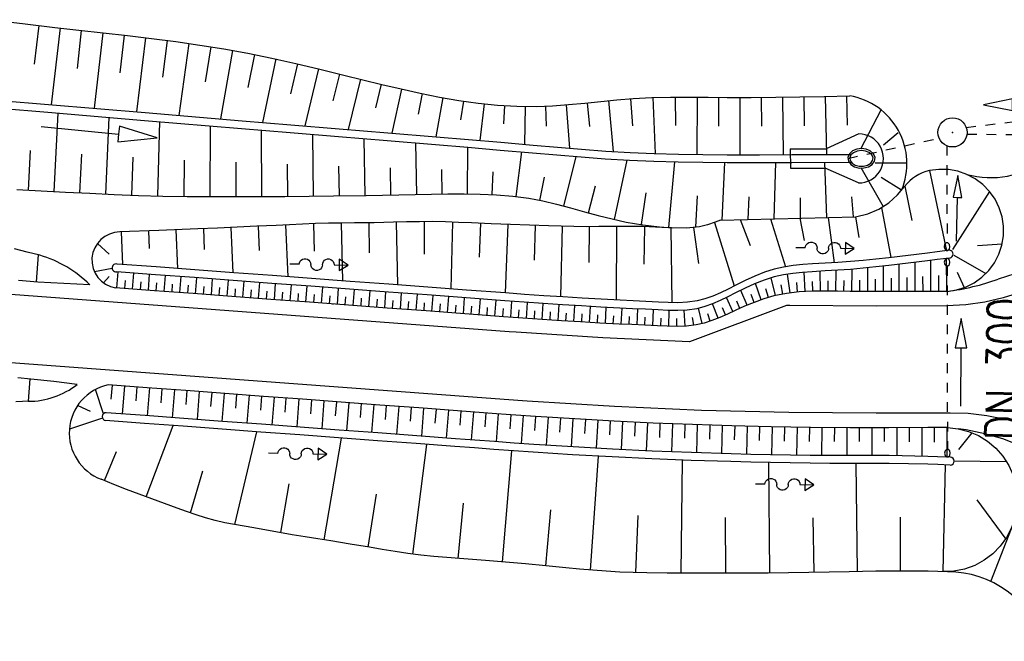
# Model space of a CAD drawing. Extents: x 0 to 1135, y 0 to 420.
# Tile 15 of 81: x 355 to 405, y 116 to 148. Entities that reach past the tile are written whole.
import ezdxf

# ---------------------------------------------------------------- set-up
doc = ezdxf.new("R2010")
doc.units = 0
doc.header["$LTSCALE"] = 2
doc.header["$MEASUREMENT"] = 0
doc.linetypes.add('AUSGEZOGEN', pattern=[0])
doc.linetypes.add('STRICHLINIEX2', pattern=[0.5, 0.25, -0.25])
doc.layers.get('0').update_dxf_attribs({"color": 8, "linetype": 'AUSGEZOGEN'})
for name, color, linetype in [('Böschungen', 15, 'CONTINUOUS'), ('SCHSYMBOL', 200, 'AUSGEZOGEN'), ('Tiefenentwaesserung_und_Sammell', 15, 'CONTINUOUS'), ('Wege', 15, 'CONTINUOUS')]:
    doc.layers.add(name, color=color, linetype=linetype)
doc.styles.add('ROMANS', font='romans.shx', dxfattribs={"width": 0.8})

# ---------------------------------------------------------------- blocks, each defined once
blk = doc.blocks.new('GST')
at = {"color": 0}
blk.add_circle((0, 0), 0.75, dxfattribs=at)
blk.add_point((0, 0), dxfattribs=at)
blk = doc.blocks.new('10')
blk.add_blockref('GST', (0, 0))

msp = doc.modelspace()

# ---------------------------------------------------------------- linework, layer by layer
at = {"layer": 'Böschungen', "linetype": 'Continuous'}
for p, q in [((355.619, 147.797), (355.388, 145.808)), ((356.711, 147.671), (356.261, 143.725)), ((357.803, 147.547), (357.585, 145.59)), ((358.905, 147.422), (358.462, 143.541)), ((360.006, 147.295), (359.782, 145.372)), ((361.111, 147.163), (360.649, 143.358)), ((362.22, 147.024), (361.978, 145.146)), ((363.337, 146.872), (362.815, 143.177)), ((364.461, 146.705), (364.173, 144.896)), ((365.581, 146.519), (364.957, 142.998)), ((366.702, 146.31), (366.365, 144.609)), ((367.809, 146.078), (367.109, 142.818)), ((368.912, 145.828), (368.553, 144.278)), ((369.999, 145.569), (369.293, 142.636)), ((371.079, 145.303), (370.739, 143.923)), ((372.146, 145.037), (371.517, 142.449)), ((373.21, 144.777), (372.924, 143.566)), ((374.268, 144.528), (373.765, 142.261)), ((375.326, 144.297), (375.109, 143.232)), ((376.386, 144.089), (376.022, 142.073)), ((377.447, 143.912), (377.3, 142.946)), ((378.503, 143.772), (378.29, 141.886)), ((382.729, 143.721), (382.888, 141.492)), ((383.803, 143.823), (383.917, 142.611)), ((384.905, 143.937), (385.145, 141.319)), ((386.033, 144.035), (386.13, 142.646)), ((387.178, 144.093), (387.289, 141.214)), ((388.321, 144.113), (388.337, 142.649)), ((389.447, 144.112), (389.434, 141.168)), ((390.555, 144.102), (390.544, 142.63)), ((391.65, 144.098), (391.646, 141.155)), ((392.741, 144.102), (392.752, 142.629)), ((393.836, 144.114), (393.876, 141.157)), ((394.931, 144.132), (394.96, 142.646)), ((396.03, 144.153), (396.097, 141.163)), ((397.129, 144.177), (397.167, 142.671)), ((356.409, 139.267), (356.617, 143.294)), ((379.556, 143.678), (379.495, 142.734)), ((380.609, 143.635), (380.583, 141.692)), ((381.667, 143.651), (381.701, 142.621)), ((397.867, 141.463), (398.908, 143.455)), ((359.06, 139.132), (359.242, 143.075)), ((361.746, 139.035), (361.837, 142.857)), ((364.427, 139.002), (364.442, 142.64)), ((367.087, 139.003), (367.071, 142.42)), ((369.741, 139.024), (369.707, 142.2)), ((399.027, 141.668), (399.787, 142.302)), ((372.39, 139.06), (372.349, 141.978)), ((375.039, 139.107), (374.993, 141.757)), ((355.094, 139.332), (355.194, 141.368)), ((357.729, 139.198), (357.832, 141.191)), ((377.644, 139.144), (377.676, 141.535)), ((380.148, 139.01), (380.44, 141.303)), ((394.237, 141.458), (394.242, 140.458)), ((360.403, 139.075), (360.471, 141.021)), ((363.089, 139.012), (363.113, 140.881)), ((365.759, 139), (365.757, 140.765)), ((382.599, 138.514), (383.233, 141.061)), ((385.201, 137.825), (385.862, 140.876)), ((388.006, 137.408), (388.305, 140.786)), ((390.743, 137.799), (390.876, 140.757)), ((393.412, 137.863), (393.49, 140.756)), ((396.123, 137.929), (396.017, 140.763)), ((398.601, 140.738), (400.193, 140.746)), ((368.414, 139.012), (368.401, 140.661)), ((371.068, 139.04), (371.047, 140.564)), ((373.716, 139.082), (373.692, 140.475)), ((376.355, 139.133), (376.338, 140.39)), ((378.913, 139.113), (378.978, 140.267)), ((397.872, 140.502), (399.005, 138.499)), ((381.373, 138.808), (381.605, 139.995)), ((399.96, 139.33), (398.903, 139.977)), ((383.869, 138.167), (384.225, 139.562)), ((386.597, 137.563), (386.84, 139.192)), ((389.389, 137.431), (389.476, 139.045)), ((392.072, 137.831), (392.12, 138.983)), ((394.762, 137.896), (394.763, 138.942)), ((397.481, 137.962), (397.406, 138.996))]:
    msp.add_line(p, q, dxfattribs=at)
for points in [[(353.131, 148.095), (354.787, 147.896), (356.443, 147.702), (357.686, 147.56), (358.928, 147.419), (360.171, 147.276), (361.413, 147.126), (362.656, 146.966), (363.897, 146.792), (365.134, 146.596), (366.367, 146.375), (367.604, 146.123), (368.836, 145.846), (370.065, 145.553), (371.291, 145.25), (372.271, 145.006), (373.251, 144.766), (374.235, 144.535), (375.221, 144.319), (376.214, 144.121), (377.202, 143.949), (378.196, 143.809), (379.193, 143.705), (380.192, 143.645), (381.191, 143.636), (382.019, 143.669), (382.847, 143.731), (383.674, 143.81), (384.501, 143.896), (385.328, 143.978), (386.157, 144.044), (387.121, 144.091), (388.087, 144.112), (389.053, 144.114), (390.02, 144.107), (390.987, 144.099), (392.237, 144.099), (393.488, 144.11), (394.737, 144.128), (395.987, 144.152), (397.291, 144.181)], [(351.096, 143.756), (356.078, 143.339), (361.061, 142.922), (366.044, 142.506), (368.535, 142.298), (371.026, 142.089), (373.518, 141.88), (376.009, 141.672), (377.67, 141.535), (379.331, 141.397), (380.991, 141.256), (382.238, 141.146), (383.485, 141.041), (384.733, 140.946), (385.982, 140.869), (387.233, 140.815), (388.485, 140.782), (389.738, 140.764), (390.991, 140.757), (392.658, 140.755), (394.325, 140.758), (397.373, 140.767)], [(351.129, 144.154), (356.112, 143.738), (361.094, 143.321), (366.077, 142.904), (368.568, 142.696), (371.06, 142.488), (373.551, 142.279), (376.042, 142.071), (377.703, 141.934), (379.364, 141.796), (381.025, 141.654), (382.269, 141.545), (383.513, 141.44), (384.758, 141.345), (386.004, 141.268), (387.25, 141.215), (388.496, 141.182), (389.743, 141.164), (390.991, 141.157), (392.657, 141.155), (394.324, 141.158), (397.377, 141.167)], [(355.74, 142.609), (359.721, 142.217), (359.681, 141.819), (361.711, 142.02), (359.76, 142.615), (359.721, 142.217)], [(397.763, 142.225), (396.09, 141.463)], [(394.237, 141.458), (394.323, 141.458), (396.09, 141.463)], [(394.242, 140.458), (394.325, 140.458), (396.028, 140.463)], [(397.743, 139.706), (396.028, 140.463)], [(354.491, 139.36), (355.741, 139.301), (356.99, 139.237), (358.239, 139.172), (359.489, 139.112), (360.738, 139.063), (361.991, 139.03), (363.244, 139.01), (364.497, 139.001), (365.75, 139), (368.262, 139.01), (370.771, 139.036), (372.443, 139.06), (374.117, 139.09), (375.796, 139.122), (376.634, 139.138), (377.472, 139.145), (378.309, 139.135), (379.143, 139.1), (379.973, 139.03), (380.796, 138.918), (381.517, 138.778), (382.233, 138.609), (382.947, 138.42), (383.66, 138.224), (384.373, 138.031), (385.088, 137.851), (385.808, 137.695), (386.661, 137.553), (387.521, 137.451), (388.206, 137.395)]]:
    msp.add_lwpolyline(points, dxfattribs=at)
for centre, radius, start, end in [((396.699, 140.695), 3.535, 337.2906, 80.3615), ((397.766, 140.965), 1.26, 268.9541, 90.1369)]:
    msp.add_arc(centre, radius, start, end, dxfattribs=at)
at = {"layer": 'Tiefenentwaesserung_und_Sammell', "linetype": 'STRICHLINIEX2'}
for p, q in [((403.321, 142.21), (423.474, 142.085)), ((397.201, 140.966), (401.886, 142.01))]:
    msp.add_line(p, q, dxfattribs=at)
at = {"layer": 'Tiefenentwaesserung_und_Sammell', "linetype": 'Continuous'}
for points in [[(397.894, 141.466), (397.652, 141.435), (397.437, 141.346), (397.274, 141.202), (397.195, 141.015), (397.223, 140.815), (397.348, 140.648), (397.54, 140.531), (397.773, 140.471), (398.019, 140.472), (398.251, 140.532), (398.443, 140.649), (398.568, 140.817), (398.595, 141.016), (398.515, 141.204), (398.352, 141.347), (398.137, 141.436), (397.894, 141.466)], [(397.894, 141.365), (397.678, 141.338), (397.49, 141.26), (397.358, 141.142), (397.298, 141.001), (397.318, 140.855), (397.416, 140.723), (397.58, 140.624), (397.785, 140.571), (398.006, 140.572), (398.211, 140.625), (398.374, 140.724), (398.472, 140.856), (398.492, 141.002), (398.432, 141.144), (398.299, 141.261), (398.111, 141.338), (397.894, 141.365)]]:
    msp.add_lwpolyline(points, dxfattribs=at)
at = {"layer": 'Wege', "linetype": 'STRICHLINIEX2'}
for p, q in [((403.28, 142.562), (411.475, 143.537)), ((402.285, 141.612), (402.294, 136.621)), ((402.296, 135.432), (402.312, 126.004))]:
    msp.add_line(p, q, dxfattribs=at)
at = {"layer": 'Wege', "linetype": 'Continuous'}
for p, q in [((379.799, 132.056), (246.423, 141.983)), ((401.39, 140.336), (402.265, 136.222)), ((400.125, 139.542), (400.49, 137.778)), ((402.587, 136.278), (404.487, 139.258)), ((379.54, 128.566), (246.163, 138.492)), ((398.919, 138.445), (399.413, 135.875)), ((371.163, 137.638), (371.221, 134.672)), ((372.575, 137.656), (372.604, 136.112)), ((373.985, 137.684), (374.048, 134.462)), ((375.429, 137.714), (375.43, 136.036)), ((376.884, 137.69), (376.797, 134.257)), ((378.322, 137.629), (378.25, 135.891)), ((390.34, 137.67), (391.357, 134.408)), ((390.652, 137.796), (397.585, 137.965)), ((391.657, 137.821), (392.184, 136.491)), ((393.226, 137.859), (393.987, 135.396)), ((394.726, 137.895), (394.949, 136.754)), ((396.178, 137.931), (396.493, 135.605)), ((397.585, 137.965), (397.762, 136.895)), ((359.848, 137.19), (359.915, 135.513)), ((361.259, 137.246), (361.296, 136.327)), ((362.669, 137.302), (362.749, 135.302)), ((364.08, 137.358), (364.123, 136.278)), ((365.486, 137.416), (365.588, 135.091)), ((366.891, 137.48), (366.95, 136.233)), ((368.305, 137.549), (368.424, 134.88)), ((369.736, 137.609), (369.779, 136.193)), ((379.732, 137.57), (379.586, 134.049)), ((381.131, 137.519), (381.069, 135.732)), ((382.52, 137.475), (382.437, 133.85)), ((383.903, 137.456), (383.889, 135.609)), ((385.315, 137.469), (385.286, 133.683)), ((386.754, 137.456), (386.711, 135.536)), ((388.094, 137.398), (388.148, 133.551)), ((389.261, 137.41), (389.519, 135.567)), ((395.119, 136.591), (395.191, 136.636)), ((395.191, 136.636), (395.274, 136.659)), ((395.274, 136.659), (395.36, 136.658)), ((395.36, 136.658), (395.441, 136.633)), ((395.441, 136.633), (395.513, 136.586)), ((396.318, 136.577), (396.39, 136.622)), ((396.39, 136.622), (396.472, 136.645)), ((396.472, 136.645), (396.558, 136.644)), ((396.558, 136.644), (396.639, 136.619)), ((396.639, 136.619), (396.711, 136.572)), ((397.069, 136.639), (397.061, 136.046)), ((397.525, 136.335), (397.069, 136.639)), ((358.629, 136.599), (359.235, 136.05)), ((395.008, 136.369), (394.525, 136.375)), ((395.012, 136.365), (395.025, 136.449)), ((395.025, 136.449), (395.062, 136.527)), ((395.062, 136.527), (395.119, 136.591)), ((395.513, 136.586), (395.568, 136.52)), ((395.568, 136.52), (395.603, 136.442)), ((395.603, 136.442), (395.614, 136.357)), ((395.625, 136.273), (395.614, 136.357)), ((395.66, 136.195), (395.625, 136.273)), ((395.715, 136.13), (395.66, 136.195)), ((395.786, 136.084), (395.715, 136.13)), ((396.106, 136.127), (396.034, 136.082)), ((396.162, 136.191), (396.106, 136.127)), ((396.198, 136.268), (396.162, 136.191)), ((396.211, 136.352), (396.198, 136.268)), ((396.211, 136.352), (396.224, 136.436)), ((396.224, 136.436), (396.261, 136.513)), ((396.261, 136.513), (396.318, 136.577)), ((396.711, 136.572), (396.766, 136.507)), ((396.766, 136.507), (396.8, 136.429)), ((396.8, 136.429), (396.811, 136.344)), ((396.811, 136.344), (397.525, 136.335)), ((397.061, 136.046), (397.525, 136.335)), ((403.854, 136.496), (405.123, 136.567)), ((355.51, 134.616), (355.614, 136.004)), ((369.014, 135.601), (369.051, 135.678)), ((369.051, 135.678), (369.108, 135.742)), ((369.108, 135.742), (369.18, 135.788)), ((369.18, 135.788), (369.263, 135.811)), ((369.263, 135.811), (369.348, 135.81)), ((369.348, 135.81), (369.43, 135.784)), ((369.43, 135.784), (369.502, 135.737)), ((369.502, 135.737), (369.557, 135.672)), ((369.557, 135.672), (369.591, 135.593)), ((370.213, 135.588), (370.25, 135.665)), ((370.25, 135.665), (370.306, 135.729)), ((370.306, 135.729), (370.379, 135.774)), ((370.379, 135.774), (370.461, 135.797)), ((370.461, 135.797), (370.546, 135.796)), ((370.546, 135.796), (370.628, 135.771)), ((370.628, 135.771), (370.699, 135.724)), ((370.699, 135.724), (370.754, 135.658)), ((370.754, 135.658), (370.789, 135.58)), ((371.058, 135.791), (371.05, 135.198)), ((371.514, 135.486), (371.058, 135.791)), ((395.867, 136.059), (395.786, 136.084)), ((395.953, 136.058), (395.867, 136.059)), ((396.034, 136.082), (395.953, 136.058)), ((400.654, 134.126), (400.651, 135.619)), ((401.466, 134.127), (401.463, 135.718)), ((402.277, 134.128), (402.274, 135.823)), ((402.639, 135.991), (404.287, 135.047)), ((358.475, 135.147), (359.388, 135.328)), ((359.635, 134.309), (359.696, 135.129)), ((368.996, 135.521), (368.514, 135.527)), ((369.001, 135.516), (369.014, 135.601)), ((369.591, 135.593), (369.602, 135.508)), ((369.614, 135.424), (369.602, 135.508)), ((369.649, 135.347), (369.614, 135.424)), ((369.704, 135.282), (369.649, 135.347)), ((369.775, 135.235), (369.704, 135.282)), ((369.856, 135.211), (369.775, 135.235)), ((369.941, 135.21), (369.856, 135.211)), ((370.023, 135.233), (369.941, 135.21)), ((370.095, 135.279), (370.023, 135.233)), ((370.151, 135.342), (370.095, 135.279)), ((370.187, 135.419), (370.151, 135.342)), ((370.2, 135.503), (370.187, 135.419)), ((370.2, 135.503), (370.213, 135.588)), ((370.789, 135.58), (370.8, 135.496)), ((370.8, 135.496), (371.514, 135.486)), ((371.05, 135.198), (371.514, 135.486)), ((394.997, 134.123), (394.946, 135.11)), ((395.784, 134.145), (395.78, 135.164)), ((396.583, 134.137), (396.604, 135.212)), ((397.398, 134.122), (397.414, 135.268)), ((398.217, 134.118), (398.218, 135.343)), ((399.031, 134.122), (399.028, 135.431)), ((399.842, 134.125), (399.84, 135.524)), ((402.814, 135.121), (403.18, 134.327)), ((358.947, 134.57), (359.237, 134.895)), ((360.039, 134.279), (360.07, 134.689)), ((360.444, 134.249), (360.505, 135.068)), ((360.849, 134.219), (360.879, 134.628)), ((361.253, 134.189), (361.314, 135.008)), ((362.063, 134.128), (362.124, 134.948)), ((362.872, 134.068), (362.933, 134.888)), ((363.682, 134.008), (363.743, 134.827)), ((364.491, 133.948), (364.552, 134.767)), ((365.301, 133.887), (365.362, 134.707)), ((366.11, 133.827), (366.171, 134.647)), ((393.478, 133.918), (393.262, 134.833)), ((394.227, 134.053), (394.103, 135.017)), ((395.389, 134.139), (395.376, 134.639)), ((396.182, 134.143), (396.188, 134.665)), ((396.988, 134.129), (397, 134.683)), ((397.808, 134.119), (397.812, 134.711)), ((398.625, 134.12), (398.624, 134.753)), ((399.437, 134.123), (399.435, 134.801)), ((400.248, 134.125), (400.247, 134.848)), ((401.06, 134.126), (401.058, 134.897)), ((401.872, 134.127), (401.87, 134.949)), ((361.658, 134.158), (361.689, 134.568)), ((362.468, 134.098), (362.498, 134.508)), ((363.277, 134.038), (363.308, 134.448)), ((364.086, 133.978), (364.117, 134.387)), ((364.896, 133.917), (364.926, 134.327)), ((365.705, 133.857), (365.736, 134.267)), ((366.515, 133.797), (366.545, 134.207)), ((366.919, 133.767), (366.98, 134.586)), ((367.324, 133.737), (367.355, 134.147)), ((367.729, 133.707), (367.79, 134.526)), ((368.133, 133.676), (368.164, 134.086)), ((368.538, 133.646), (368.599, 134.466)), ((369.348, 133.586), (369.409, 134.406)), ((370.157, 133.526), (370.218, 134.345)), ((370.966, 133.466), (371.027, 134.285)), ((371.776, 133.405), (371.837, 134.225)), ((372.585, 133.345), (372.646, 134.165)), ((373.395, 133.285), (373.456, 134.105)), ((392.017, 133.416), (391.695, 134.183)), ((392.745, 133.702), (392.457, 134.539)), ((393.111, 133.82), (392.982, 134.258)), ((393.851, 133.995), (393.765, 134.467)), ((394.609, 134.095), (394.567, 134.583)), ((406.119, 134.095), (405.185, 133.799)), ((368.943, 133.616), (368.973, 134.026)), ((369.752, 133.556), (369.783, 133.966)), ((370.562, 133.496), (370.592, 133.906)), ((371.371, 133.436), (371.402, 133.845)), ((372.181, 133.375), (372.211, 133.785)), ((372.99, 133.315), (373.02, 133.725)), ((373.799, 133.255), (373.83, 133.665)), ((374.204, 133.225), (374.265, 134.044)), ((374.609, 133.195), (374.639, 133.604)), ((375.013, 133.164), (375.074, 133.984)), ((375.823, 133.104), (375.884, 133.924)), ((376.632, 133.044), (376.693, 133.864)), ((377.442, 132.984), (377.503, 133.803)), ((378.251, 132.923), (378.312, 133.743)), ((379.061, 132.863), (379.122, 133.683)), ((379.87, 132.803), (379.931, 133.623)), ((391.285, 133.091), (390.959, 133.815)), ((391.652, 133.257), (391.488, 133.627)), ((392.381, 133.566), (392.226, 133.966)), ((404.23, 133.581), (403.261, 133.441)), ((405.185, 133.799), (404.23, 133.581)), ((370.733, 133.475), (370.745, 133.474)), ((375.418, 133.134), (375.449, 133.544)), ((376.228, 133.074), (376.258, 133.484)), ((377.037, 133.014), (377.068, 133.424)), ((377.846, 132.954), (377.877, 133.363)), ((378.656, 132.893), (378.686, 133.303)), ((379.465, 132.833), (379.496, 133.243)), ((380.275, 132.774), (380.305, 133.183)), ((380.68, 132.744), (380.741, 133.564)), ((381.086, 132.716), (381.115, 133.126)), ((381.492, 132.688), (381.547, 133.508)), ((382.304, 132.634), (382.356, 133.454)), ((383.114, 132.583), (383.166, 133.404)), ((383.927, 132.535), (383.973, 133.355)), ((384.739, 132.489), (384.782, 133.31)), ((385.549, 132.446), (385.592, 133.267)), ((386.363, 132.408), (386.4, 133.229)), ((387.172, 132.369), (387.212, 133.19)), ((387.992, 132.332), (388.014, 133.154)), ((388.845, 132.339), (388.782, 133.159)), ((394.05, 133.407), (389.052, 131.541)), ((389.711, 132.477), (389.515, 133.259)), ((390.527, 132.757), (390.235, 133.487)), ((390.912, 132.922), (390.754, 133.282)), ((394.214, 133.404), (394.05, 133.407)), ((398.652, 133.372), (394.214, 133.404)), ((402.283, 133.38), (398.652, 133.372)), ((403.261, 133.441), (402.283, 133.38)), ((381.899, 132.66), (381.925, 133.071)), ((382.709, 132.608), (382.735, 133.019)), ((383.52, 132.559), (383.545, 132.969)), ((384.333, 132.511), (384.355, 132.922)), ((385.144, 132.467), (385.165, 132.878)), ((385.956, 132.427), (385.976, 132.837)), ((386.768, 132.389), (386.787, 132.799)), ((387.579, 132.349), (387.598, 132.76)), ((388.414, 132.325), (388.409, 132.736)), ((389.279, 132.387), (389.216, 132.79)), ((390.127, 132.605), (390.001, 132.981)), ((380.153, 132.03), (379.799, 132.056)), ((384.601, 131.746), (380.153, 132.03)), ((389.052, 131.541), (384.601, 131.746)), ((355.164, 129.628), (355.083, 128.48)), ((358.942, 127.839), (358.539, 129.091)), ((359.386, 129.314), (359.329, 128.596)), ((360.026, 129.266), (359.912, 127.83)), ((360.666, 129.218), (360.609, 128.5)), ((361.307, 129.171), (361.193, 127.734)), ((361.947, 129.123), (361.89, 128.405)), ((362.588, 129.075), (362.474, 127.639)), ((363.228, 129.028), (363.171, 128.31)), ((363.868, 128.98), (363.754, 127.544)), ((364.509, 128.932), (364.452, 128.214)), ((365.149, 128.885), (365.035, 127.448)), ((365.789, 128.837), (365.732, 128.119)), ((366.43, 128.789), (366.316, 127.353)), ((367.07, 128.742), (367.013, 128.024)), ((367.71, 128.694), (367.596, 127.258)), ((368.319, 128.649), (368.268, 127.93)), ((368.991, 128.599), (368.877, 127.163)), ((369.632, 128.551), (369.575, 127.833)), ((380.718, 128.481), (379.54, 128.566)), ((357.62, 128.267), (358.262, 127.977)), ((370.272, 128.503), (370.158, 127.067)), ((370.912, 128.456), (370.855, 127.738)), ((371.553, 128.408), (371.439, 126.972)), ((372.193, 128.361), (372.136, 127.642)), ((372.833, 128.313), (372.719, 126.876)), ((373.474, 128.265), (373.417, 127.547)), ((374.114, 128.218), (374, 126.781)), ((374.755, 128.17), (374.698, 127.452)), ((375.395, 128.122), (375.281, 126.686)), ((376.035, 128.075), (375.978, 127.356)), ((376.676, 128.027), (376.562, 126.591)), ((385.197, 128.209), (380.718, 128.481)), ((389.681, 128.016), (385.197, 128.209)), ((394.167, 127.904), (389.681, 128.016)), ((358.89, 127.621), (357.194, 127.045)), ((377.316, 127.979), (377.259, 127.261)), ((377.956, 127.931), (377.842, 126.495)), ((378.594, 127.884), (378.54, 127.166)), ((379.232, 127.837), (379.128, 126.4)), ((379.87, 127.79), (379.82, 127.071)), ((380.511, 127.744), (380.411, 126.307)), ((381.151, 127.699), (381.102, 126.981)), ((381.79, 127.657), (381.695, 126.219)), ((382.428, 127.616), (382.383, 126.897)), ((383.066, 127.577), (382.982, 126.139)), ((383.708, 127.539), (383.665, 126.82)), ((398.654, 127.872), (394.167, 127.904)), ((402.46, 127.878), (398.654, 127.872)), ((403.373, 127.845), (402.46, 127.878)), ((404.346, 127.732), (403.373, 127.845)), ((405.306, 127.541), (404.346, 127.732)), ((361.134, 123.568), (362.526, 127.234)), ((384.346, 127.503), (384.266, 126.065)), ((384.985, 127.469), (384.947, 126.75)), ((385.624, 127.437), (385.553, 125.997)), ((386.265, 127.405), (386.23, 126.685)), ((386.904, 127.376), (386.839, 125.936)), ((387.543, 127.348), (387.513, 126.628)), ((388.182, 127.321), (388.127, 125.882)), ((388.822, 127.297), (388.796, 126.577)), ((389.461, 127.274), (389.415, 125.834)), ((390.1, 127.252), (390.08, 126.532)), ((390.742, 127.233), (390.701, 125.792)), ((391.384, 127.214), (391.363, 126.494)), ((392.024, 127.198), (391.987, 125.758)), ((392.663, 127.183), (392.647, 126.463)), ((393.303, 127.169), (393.276, 125.729)), ((393.945, 127.158), (393.931, 126.437)), ((394.584, 127.148), (394.562, 125.706)), ((395.224, 127.139), (395.215, 126.419)), ((395.864, 127.132), (395.851, 125.694)), ((396.506, 127.127), (396.5, 126.41)), ((397.145, 127.124), (397.138, 125.692)), ((397.785, 127.122), (397.784, 126.407)), ((398.425, 127.122), (398.427, 125.691)), ((399.067, 127.123), (399.068, 126.406)), ((399.709, 127.124), (399.711, 125.681)), ((400.351, 127.125), (400.352, 126.397)), ((400.993, 127.126), (400.996, 125.654)), ((401.635, 127.127), (401.637, 126.381)), ((402.276, 127.128), (402.279, 125.611)), ((365.696, 122.145), (366.828, 126.914)), ((370.278, 121.355), (371.184, 126.59)), ((402.903, 126.002), (403.578, 126.855)), ((367.962, 125.958), (368.019, 126.022)), ((368.019, 126.022), (368.091, 126.068)), ((368.091, 126.068), (368.174, 126.091)), ((368.174, 126.091), (368.259, 126.09)), ((368.259, 126.09), (368.341, 126.065)), ((368.341, 126.065), (368.413, 126.017)), ((368.413, 126.017), (368.468, 125.952)), ((369.161, 125.945), (369.217, 126.009)), ((369.217, 126.009), (369.29, 126.054)), ((369.29, 126.054), (369.372, 126.077)), ((369.372, 126.077), (369.458, 126.076)), ((369.458, 126.076), (369.539, 126.051)), ((369.539, 126.051), (369.61, 126.004)), ((369.61, 126.004), (369.665, 125.939)), ((369.969, 126.071), (369.961, 125.478)), ((370.425, 125.767), (369.969, 126.071)), ((374.849, 120.622), (375.556, 126.264)), ((358.991, 124.408), (359.607, 125.907)), ((367.907, 125.801), (367.425, 125.807)), ((367.912, 125.796), (367.925, 125.881)), ((367.925, 125.881), (367.962, 125.958)), ((368.468, 125.952), (368.502, 125.874)), ((368.502, 125.874), (368.514, 125.789)), ((368.525, 125.704), (368.514, 125.789)), ((368.56, 125.627), (368.525, 125.704)), ((368.615, 125.562), (368.56, 125.627)), ((368.686, 125.515), (368.615, 125.562)), ((368.767, 125.491), (368.686, 125.515)), ((368.852, 125.49), (368.767, 125.491)), ((368.934, 125.513), (368.852, 125.49)), ((369.006, 125.559), (368.934, 125.513)), ((369.062, 125.622), (369.006, 125.559)), ((369.098, 125.7), (369.062, 125.622)), ((369.111, 125.784), (369.098, 125.7)), ((369.111, 125.784), (369.124, 125.868)), ((369.124, 125.868), (369.161, 125.945)), ((369.665, 125.939), (369.7, 125.861)), ((369.7, 125.861), (369.711, 125.776)), ((369.711, 125.776), (370.425, 125.767)), ((369.961, 125.478), (370.425, 125.767)), ((379.444, 120.231), (379.927, 125.94)), ((383.967, 119.807), (384.375, 125.658)), ((404.545, 119.22), (407.065, 125.705)), ((388.628, 119.644), (388.697, 125.46)), ((393.189, 119.655), (393.134, 125.332)), ((397.696, 119.725), (397.625, 125.292)), ((402.097, 119.727), (402.219, 125.213)), ((402.659, 125.412), (405.337, 125.38)), ((363.408, 122.752), (364.049, 124.913)), ((393.046, 124.442), (393.118, 124.488)), ((393.118, 124.488), (393.201, 124.511)), ((393.201, 124.511), (393.286, 124.509)), ((393.286, 124.509), (393.368, 124.484)), ((393.368, 124.484), (393.44, 124.437)), ((394.244, 124.429), (394.317, 124.474)), ((394.317, 124.474), (394.399, 124.497)), ((394.399, 124.497), (394.484, 124.496)), ((394.484, 124.496), (394.566, 124.471)), ((394.996, 124.491), (394.988, 123.898)), ((395.452, 124.186), (394.996, 124.491)), ((368.059, 121.729), (368.494, 124.243)), ((392.934, 124.221), (392.452, 124.227)), ((392.939, 124.216), (392.952, 124.301)), ((392.952, 124.301), (392.989, 124.378)), ((392.989, 124.378), (393.046, 124.442)), ((393.44, 124.437), (393.495, 124.372)), ((393.495, 124.372), (393.529, 124.293)), ((393.529, 124.293), (393.54, 124.208)), ((393.552, 124.124), (393.54, 124.208)), ((393.587, 124.046), (393.552, 124.124)), ((393.642, 123.982), (393.587, 124.046)), ((393.713, 123.935), (393.642, 123.982)), ((394.033, 123.978), (393.961, 123.933)), ((394.089, 124.042), (394.033, 123.978)), ((394.125, 124.119), (394.089, 124.042)), ((394.138, 124.203), (394.125, 124.119)), ((394.138, 124.203), (394.151, 124.288)), ((394.151, 124.288), (394.188, 124.365)), ((394.188, 124.365), (394.244, 124.429)), ((394.566, 124.471), (394.637, 124.424)), ((394.637, 124.424), (394.692, 124.358)), ((394.692, 124.358), (394.727, 124.28)), ((394.727, 124.28), (394.738, 124.196)), ((394.738, 124.196), (395.452, 124.186)), ((394.988, 123.898), (395.452, 124.186)), ((372.549, 120.988), (372.967, 123.707)), ((393.794, 123.91), (393.713, 123.935)), ((393.879, 123.91), (393.794, 123.91)), ((393.961, 123.933), (393.879, 123.91)), ((377.165, 120.401), (377.442, 123.252)), ((403.823, 123.41), (405.311, 121.4)), ((381.675, 120.028), (381.928, 122.908)), ((386.3, 119.674), (386.415, 122.612)), ((390.922, 119.64), (390.912, 122.513)), ((395.464, 119.687), (395.411, 122.492)), ((399.909, 119.757), (399.909, 122.518))]:
    msp.add_line(p, q, dxfattribs=at)
for points in [[(413.035, 145.001), (413, 144.538), (412.887, 143.606), (412.706, 142.726), (412.454, 141.865), (412.133, 141.026), (411.745, 140.217), (411.291, 139.442), (410.776, 138.706), (410.203, 138.015), (409.576, 137.373), (408.897, 136.785), (408.174, 136.254), (407.409, 135.783), (406.609, 135.376), (405.778, 135.036), (404.922, 134.765)], [(408.664, 143.735), (405.664, 143.723), (405.663, 144.023), (404.164, 143.718), (405.665, 143.423), (405.664, 143.723)], [(402.298, 134.128), (402.782, 134.204), (403.249, 134.354), (403.687, 134.575), (404.085, 134.861), (404.434, 135.205), (404.725, 135.6), (404.951, 136.035), (405.107, 136.5), (405.188, 136.984), (405.194, 137.474), (405.123, 137.959), (404.977, 138.428), (404.761, 138.868), (404.478, 139.269), (404.137, 139.621), (403.745, 139.916), (403.312, 140.146), (402.849, 140.306), (402.366, 140.392), (401.876, 140.402), (401.39, 140.336)], [(402.778, 136.71), (402.826, 138.96), (403.051, 138.955), (402.85, 140.084), (402.601, 138.965), (402.826, 138.96)], [(397.585, 137.965), (398.232, 138.121), (398.79, 138.362), (399.302, 138.689), (399.757, 139.092), (400.112, 139.525)], [(388.899, 137.375), (388.13, 137.397), (387.639, 137.422), (386.667, 137.458), (385.7, 137.47), (385.052, 137.466), (384.404, 137.459), (383.756, 137.456), (383.108, 137.462), (382.461, 137.477), (381.813, 137.496), (379.861, 137.565), (378.862, 137.606), (377.862, 137.649), (377.195, 137.678), (376.528, 137.702), (375.861, 137.715), (375.192, 137.711), (374.523, 137.698), (373.853, 137.681), (372.849, 137.66), (371.845, 137.646), (371.176, 137.638), (370.506, 137.628), (369.837, 137.612), (369.166, 137.588), (368.496, 137.558), (367.825, 137.525), (366.819, 137.477), (365.813, 137.43), (364.807, 137.388), (363.801, 137.347), (361.789, 137.267), (359.778, 137.187)], [(390.652, 137.796), (390.38, 137.685), (389.984, 137.552), (389.581, 137.455), (388.899, 137.371)], [(402.144, 136.428), (402.173, 136.31), (402.248, 136.238), (402.341, 136.238), (402.415, 136.311), (402.444, 136.428), (402.415, 136.546), (402.34, 136.618), (402.247, 136.618), (402.172, 136.545), (402.144, 136.428)], [(355.678, 135.988), (355.022, 136.15), (354.365, 136.309)], [(402.444, 136.245), (401.794, 136.161), (401.294, 136.097), (400.295, 135.977), (399.295, 135.862), (398.639, 135.788), (397.984, 135.719), (397.328, 135.66), (396.678, 135.616), (396.027, 135.578), (395.374, 135.54), (394.878, 135.504), (394.384, 135.454), (393.896, 135.381), (393.416, 135.274), (392.909, 135.114), (392.412, 134.915), (391.923, 134.69), (391.437, 134.449), (391.047, 134.252), (390.655, 134.063), (390.259, 133.891), (389.856, 133.746), (389.445, 133.639), (388.961, 133.57), (388.468, 133.548), (387.97, 133.556), (387.471, 133.578), (386.812, 133.61), (386.157, 133.64), (385.503, 133.672), (384.52, 133.724), (383.536, 133.782), (382.553, 133.842), (381.57, 133.907), (380.585, 133.976), (379.6, 134.048), (377.605, 134.197), (375.611, 134.345), (373.616, 134.494), (371.622, 134.642), (369.627, 134.791), (367.633, 134.939), (365.638, 135.087), (363.644, 135.236), (361.649, 135.384), (359.655, 135.533)], [(402.445, 135.845), (401.795, 135.761), (401.295, 135.697), (400.296, 135.577), (399.295, 135.462), (398.639, 135.388), (397.983, 135.319), (397.326, 135.26), (396.675, 135.216), (396.024, 135.178), (395.37, 135.14), (394.873, 135.104), (394.378, 135.054), (393.889, 134.981), (393.408, 134.874), (392.9, 134.714), (392.403, 134.515), (391.913, 134.29), (391.426, 134.049), (391.036, 133.852), (390.643, 133.663), (390.246, 133.491), (389.843, 133.347), (389.431, 133.24), (388.946, 133.17), (388.452, 133.148), (387.953, 133.156), (387.454, 133.179), (386.794, 133.21), (386.138, 133.241), (385.483, 133.273), (384.498, 133.325), (383.512, 133.382), (382.527, 133.443), (381.543, 133.508), (380.556, 133.577), (379.57, 133.649), (377.575, 133.798), (375.581, 133.946), (373.586, 134.095), (371.592, 134.243), (369.598, 134.392), (367.603, 134.54), (365.609, 134.689), (363.614, 134.837), (361.62, 134.985), (359.625, 135.134)], [(402.145, 135.625), (402.174, 135.508), (402.249, 135.435), (402.342, 135.435), (402.417, 135.508), (402.445, 135.626), (402.416, 135.743), (402.341, 135.816), (402.249, 135.816), (402.174, 135.743), (402.145, 135.625)], [(358.24, 134.471), (356.907, 134.532), (355.575, 134.611), (354.578, 134.683)], [(402.298, 134.128), (401.298, 134.126), (400.298, 134.125), (399.298, 134.123), (398.639, 134.12), (397.98, 134.118), (397.322, 134.123), (396.668, 134.135), (396.014, 134.145), (395.358, 134.138), (394.695, 134.103), (394.036, 134.027), (393.389, 133.897), (392.881, 133.748), (392.383, 133.567), (391.891, 133.363), (391.401, 133.144), (391.008, 132.965), (390.614, 132.793), (390.215, 132.636), (389.812, 132.504), (389.401, 132.407), (388.913, 132.344), (388.418, 132.325), (387.918, 132.334), (387.418, 132.357), (386.756, 132.389), (386.098, 132.42), (385.44, 132.452), (384.452, 132.504), (383.463, 132.562), (382.475, 132.623), (381.487, 132.688), (380.498, 132.757), (379.509, 132.83), (377.514, 132.978), (375.52, 133.127), (373.525, 133.275), (371.531, 133.424), (369.537, 133.572), (367.542, 133.72), (365.548, 133.869), (363.553, 134.017), (361.559, 134.166), (359.564, 134.314)], [(402.298, 134.128), (401.298, 134.126), (400.298, 134.125), (399.298, 134.123), (398.639, 134.12), (397.98, 134.118), (397.322, 134.123), (396.668, 134.135), (396.014, 134.145), (395.358, 134.138), (394.695, 134.103), (394.036, 134.027), (393.389, 133.897), (392.881, 133.748), (392.383, 133.567), (391.891, 133.363), (391.401, 133.144), (391.008, 132.965), (390.614, 132.793), (390.215, 132.636), (389.812, 132.504), (389.401, 132.407), (388.913, 132.344), (388.418, 132.325), (387.918, 132.334), (387.418, 132.357), (386.756, 132.389), (386.098, 132.42), (385.44, 132.452), (384.452, 132.504), (383.463, 132.562), (382.475, 132.623), (381.487, 132.688), (380.498, 132.757), (379.509, 132.83), (377.514, 132.978), (375.52, 133.127), (373.525, 133.275), (371.531, 133.424), (369.537, 133.572), (367.542, 133.72), (365.548, 133.869), (363.553, 134.017), (361.559, 134.166), (359.564, 134.314)], [(403, 128.236), (403.012, 131.236), (403.312, 131.235), (403.018, 132.736), (402.712, 131.237), (403.012, 131.236)], [(357.592, 129.351), (356.4, 129.502), (355.204, 129.625), (354.54, 129.679)], [(402.31, 127.128), (401.31, 127.126), (399.31, 127.123), (398.303, 127.122), (397.296, 127.123), (395.276, 127.139), (393.256, 127.17), (391.237, 127.218), (389.218, 127.282), (387.2, 127.362), (385.182, 127.459), (383.165, 127.571), (381.149, 127.699), (380.143, 127.77), (379.138, 127.844), (377.143, 127.992), (375.149, 128.141), (373.154, 128.289), (371.16, 128.437), (369.165, 128.586), (367.171, 128.734), (365.176, 128.883), (363.182, 129.031), (361.187, 129.18), (359.193, 129.328)], [(355.119, 128.483), (354.449, 128.449)], [(402.462, 125.604), (401.812, 125.628), (401.312, 125.645), (399.312, 125.687), (398.301, 125.692), (397.291, 125.692), (396.275, 125.692), (395.259, 125.698), (394.244, 125.711), (393.228, 125.73), (392.213, 125.752), (391.197, 125.778), (389.167, 125.842), (387.137, 125.923), (385.108, 126.02), (383.079, 126.133), (381.052, 126.262), (380.041, 126.333), (379.031, 126.407), (378.034, 126.481), (377.036, 126.555), (375.042, 126.704), (373.047, 126.852), (371.053, 127.001), (369.058, 127.149), (367.064, 127.297), (365.069, 127.446), (363.075, 127.594), (361.081, 127.743), (359.086, 127.891)], [(402.463, 125.204), (401.813, 125.228), (401.313, 125.245), (399.313, 125.287), (398.301, 125.292), (397.289, 125.292), (396.272, 125.292), (395.255, 125.298), (394.237, 125.311), (393.22, 125.33), (392.203, 125.352), (391.186, 125.378), (389.152, 125.442), (387.119, 125.523), (385.087, 125.62), (383.055, 125.733), (381.025, 125.863), (380.013, 125.934), (379.001, 126.008), (378.004, 126.082), (377.007, 126.156), (375.012, 126.305), (373.018, 126.453), (371.023, 126.602), (369.029, 126.75), (367.034, 126.899), (365.04, 127.047), (363.045, 127.195), (361.051, 127.344), (359.056, 127.492)], [(402.31, 127.128), (402.86, 127.071), (403.396, 126.932), (403.905, 126.716), (404.376, 126.425), (404.798, 126.068), (405.163, 125.652), (405.462, 125.186), (405.687, 124.681), (405.835, 124.148), (405.902, 123.598), (405.886, 123.045), (405.788, 122.501), (405.61, 121.977), (405.355, 121.485), (405.031, 121.037), (404.643, 120.643), (404.2, 120.31), (403.714, 120.047), (403.193, 119.86), (402.65, 119.753), (402.097, 119.727)], [(410.667, 122.683), (410.03, 123.419), (409.335, 124.1), (408.586, 124.722), (407.79, 125.281), (406.95, 125.773), (406.072, 126.194), (405.164, 126.543), (404.229, 126.816), (403.276, 127.011), (402.86, 127.071)], [(402.162, 125.81), (402.191, 125.692), (402.266, 125.62), (402.359, 125.62), (402.434, 125.693), (402.462, 125.81), (402.433, 125.928), (402.358, 126), (402.265, 126), (402.19, 125.927), (402.162, 125.81)], [(402.322, 119.722), (401.322, 119.743), (400.322, 119.755), (399.322, 119.754), (398.638, 119.745), (397.953, 119.731), (397.269, 119.716), (396.229, 119.698), (395.189, 119.683), (394.149, 119.668), (393.109, 119.654), (391.027, 119.64), (389.986, 119.64), (388.945, 119.643), (387.904, 119.647), (386.863, 119.66), (386.169, 119.677), (385.476, 119.704), (384.783, 119.743), (384.091, 119.796), (383.399, 119.859), (382.708, 119.927), (381.672, 120.029), (380.636, 120.127), (379.607, 120.218), (378.576, 120.3), (377.911, 120.348), (377.246, 120.395), (376.582, 120.445), (375.917, 120.504), (375.254, 120.573), (374.592, 120.656), (373.93, 120.756), (373.27, 120.865), (372.61, 120.978), (371.62, 121.142), (370.629, 121.3), (369.968, 121.404), (369.307, 121.51), (368.647, 121.622), (367.988, 121.742), (367.329, 121.864), (366.668, 121.982), (366.171, 122.065), (365.675, 122.149), (365.18, 122.242), (364.691, 122.354), (364.195, 122.492), (363.705, 122.649), (363.218, 122.819), (362.733, 122.994), (362.08, 123.227), (361.429, 123.461), (360.78, 123.7), (360.128, 123.952), (359.479, 124.21), (358.832, 124.473)]]:
    msp.add_lwpolyline(points, dxfattribs=at)
for centre, radius, start, end in [((404.54, 144.473), 4.498, 254.1642, 1.5999), ((401.895, 138.128), 2.265, 102.8718, 141.9081), ((359.793, 135.741), 1.445, 90.5872, 260.9001), ((402.397, 136.045), 0.206, 283.4276, 76.7649), ((353.946, 130.139), 6.1, 45.2518, 73.5046), ((359.593, 135.337), 0.205, 72.5527, 278.9303), ((400.749, 146.23), 12.201, 277.2906, 289.9981), ((355.081, 132.536), 4.056, 270.0206, 308.2541), ((359.722, 126.848), 2.536, 102.0482, 249.4387), ((359.077, 127.691), 0.2, 87.4386, 264.045), ((402.459, 125.404), 0.2, 271.0215, 89.1731), ((402.298, 114.447), 5.275, 18.7631, 89.7421)]:
    msp.add_arc(centre, radius, start, end, dxfattribs=at)

# ---------------------------------------------------------------- block references
at = {"layer": 'SCHSYMBOL', "rotation": 359.9999956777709}
msp.add_blockref('10', (402.577, 142.303), dxfattribs=at)

# ---------------------------------------------------------------- texts
at = {"layer": 'Wege', "linetype": 'Continuous', "style": 'ROMANS', "oblique": 360, "width": 0.8}
msp.add_text('DN 300', height=1.8, rotation=88.9338, dxfattribs=at).set_placement((406.054, 126.453))

doc.saveas('drawing.dxf')
